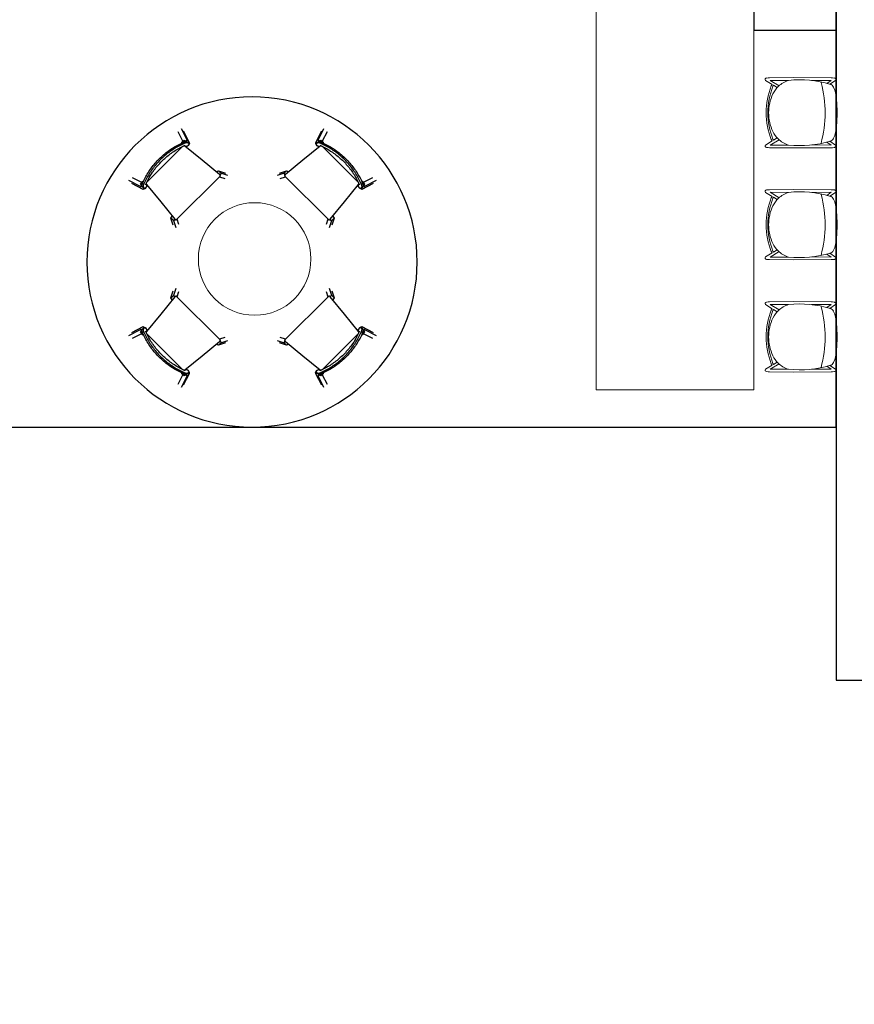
# Model space of a CAD drawing. Header units: inches. Extents: x -92 to 3837, y -260 to 2192.
# Tile 5 of 31: x 171 to 394, y 323 to 586. Entities that reach past the tile are written whole.
import ezdxf
from ezdxf import colors
from ezdxf.entities.mleader import LeaderData, LeaderLine
from ezdxf.math import Vec2, Vec3

# ---------------------------------------------------------------- set-up
doc = ezdxf.new("R2010")
doc.units = ezdxf.units.IN
doc.header["$MEASUREMENT"] = 0
doc.layers.get('0').update_dxf_attribs({"linetype": 'CONTINUOUS'})
for name, color, linetype in [('I-FLOR-CASE', 8, 'CONTINUOUS'), ('I-FURN', 8, 'CONTINUOUS'), ('I-FURN-CHAR', 9, 'CONTINUOUS'), ('S-COLS', 7, 'CONTINUOUS'), ('triLabelLayer', 7, 'CONTINUOUS'), ('triSpaceLayer', 7, 'CONTINUOUS')]:
    doc.layers.add(name, color=color, linetype=linetype)
doc.styles.add('FDC_SPC', font='ROMANS.SHX', dxfattribs={"height": 12})
doc.styles.get("Standard").update_dxf_attribs({"font": 'romans.shx'})

# ---------------------------------------------------------------- blocks, each defined once
blk = doc.blocks.new('JANINGE_Chair - JANINGE_Chair-5885180-LEVEL 02 - CAD Team Plan')
for p, q in [((-8.76, 6.84), (-9.84, 10.14)), ((-9.84, 9.21), (-8.77, 5.93)), ((-8.65, 10.13), (-7.79, 7.48)), ((7.75, 7.48), (8.61, 10.13)), ((9.79, 10.14), (8.72, 6.84)), ((8.72, 5.93), (9.79, 9.21)), ((-8.55, 6.26), (-8.37, 6.58)), ((-8.55, 6.26), (-8.55, 5.87)), ((-8.47, 6.84), (-8.24, 7.35)), ((-8.37, 6.58), (-8.24, 7)), ((-8.36, 6.59), (-8.19, 6.91)), ((-8.24, 7.35), (-8.24, 7)), ((-8.24, 7), (-8.19, 7.06)), ((-7.8, 6.68), (-7.8, 7.1)), ((-7.47, 5.77), (-7.27, 5.62)), ((-7.3, 7.43), (-7.38, 7.24)), ((-7.35, 6.3), (-7.35, 5.84)), ((-6.83, 6.48), (6.83, 6.48)), ((7.34, 7.24), (7.26, 7.43)), ((7.27, 5.65), (7.43, 5.77)), ((7.3, 5.84), (7.31, 6.3)), ((7.75, 7.1), (7.75, 6.68)), ((8.15, 6.51), (8.14, 6.52)), ((8.15, 7.06), (8.19, 7)), ((8.15, 6.91), (8.32, 6.59)), ((8.19, 7), (8.2, 7.35)), ((8.19, 7), (8.32, 6.58)), ((8.2, 7.35), (8.43, 6.84)), ((8.33, 6.58), (8.5, 6.26)), ((8.5, 5.87), (8.5, 6.26)), ((-9.84, -6.59), (-8.97, -4.82)), ((-8.97, -5.74), (-8.97, -4.82)), ((8.93, -4.82), (9.79, -6.59)), ((8.93, -4.82), (8.93, -5.74)), ((-8.97, -5.74), (-9.84, -7.51)), ((-8.65, -7.5), (-8.01, -6.19)), ((8.05, -6.19), (-8.05, -6.19)), ((7.97, -6.19), (8.61, -7.5)), ((9.79, -7.51), (8.93, -5.74))]:
    blk.add_line(p, q)
at = {"flags": 128}
for points in [[(-8.68, 5.81), (-8.07, 5.59), (-7.42, 5.78), (-7.37, 5.81)], [(-8.19, 6.48), (-8.37, 6.18), (-8.55, 5.87)], [(-7.22, 6.13), (-7.83, 0.19), (-8.44, -5.75)], [(8.44, -5.75), (7.83, 0.19), (7.22, 6.13)], [(8.63, 5.81), (8.02, 5.59), (7.38, 5.78), (7.33, 5.81)], [(8.5, 5.87), (8.33, 6.18), (8.15, 6.48)], [(-8.97, -4.82), (-8.68, -4.72), (-8.38, -4.69)], [(8.34, -4.69), (8.64, -4.72), (8.93, -4.82)], [(-8.4, -5.94), (-8.51, -5.93), (-8.75, -5.87), (-8.97, -5.74)], [(8.93, -5.74), (8.71, -5.87), (8.46, -5.93), (8.4, -5.93)]]:
    blk.add_lwpolyline(points, dxfattribs=at)
for centre, major_axis, ratio, start_param, end_param in [((-8.61, 31.68), (0, 25.89), 0.055996, 3.036397, 3.200563), ((-8.61, 31.68), (0, 24.98), 0.055996, 3.037577, 3.24612), ((-7.64, 6.01), (-1.34, 0.61), 0.990944, 4.903973, 5.554462), ((0, -12.82), (-19.69, 8.95), 0.990944, 5.480735, 5.504388), ((7.6, 6.01), (1.34, 0.61), 0.990944, 0.728723, 1.379213), ((-0.04, -12.82), (19.69, 8.95), 0.990944, 0.778797, 0.80245), ((8.57, 31.68), (0, 24.98), 0.055996, 3.037065, 3.245608), ((8.57, 31.68), (0, 25.89), 0.055996, 3.082622, 3.246788)]:
    blk.add_ellipse(centre, major_axis=major_axis, ratio=ratio, start_param=start_param, end_param=end_param)
for points, knots in [([(-7.8, 7.1), (-7.3, 7.29), (-6.3, 7.64), (-4.25, 8.19), (-1.62, 8.59), (1.58, 8.59), (4.21, 8.19), (6.26, 7.64), (7.26, 7.29), (7.75, 7.1)], [-1, -1, -1, -1, -0.9, -0.8, -0.6, -0.4, -0.2, -0.1, 0, 0, 0, 0]), ([(7.75, 6.68), (7.26, 6.87), (6.26, 7.23), (4.21, 7.79), (1.58, 8.2), (-1.62, 8.2), (-4.25, 7.79), (-6.3, 7.23), (-7.3, 6.87), (-7.8, 6.68)], [-1, -1, -1, -1, -0.9, -0.8, -0.6, -0.4, -0.2, -0.1, 0, 0, 0, 0]), ([(-8.55, 5.87), (-8.55, 5.87), (-8.54, 5.87), (-8.5, 5.87), (-8.46, 5.89), (-8.42, 5.9), (-8.4, 5.91)], [-0.9595998, -0.9595998, -0.9595998, -0.9595998, -0.7857143, -0.6785714, -0.5714286, -0.4285714, -0.4285714, -0.4285714, -0.4285714]), ([(-8.19, 7.06), (-8.18, 7.07), (-8.16, 7.09), (-8.12, 7.11), (-8.1, 7.12), (-8.07, 7.13), (-8.05, 7.15), (-8.02, 7.16), (-7.99, 7.17), (-7.97, 7.18), (-7.93, 7.2), (-7.87, 7.22), (-7.82, 7.24), (-7.78, 7.26)], [0, 0, 0, 0, 0.125, 0.1875, 0.25, 0.3125, 0.375, 0.4375, 0.5, 0.5625, 0.625, 0.75, 1, 1, 1, 1]), ([(-8.19, 6.91), (-8.19, 6.91), (-8.17, 6.92), (-8.14, 6.94), (-8.1, 6.97), (-8.06, 6.98), (-8.02, 7), (-7.97, 7.03), (-7.89, 7.06), (-7.83, 7.08), (-7.8, 7.1)], [-1, -1, -1, -1, -0.833333, -0.666667, -0.583333, -0.5, -0.416667, -0.333333, -0.166667, 0, 0, 0, 0]), ([(-7.8, 6.68), (-7.83, 6.66), (-7.89, 6.64), (-7.97, 6.6), (-8.02, 6.58), (-8.06, 6.56), (-8.1, 6.54), (-8.14, 6.52), (-8.17, 6.5), (-8.19, 6.49), (-8.19, 6.48)], [-1, -1, -1, -1, -0.833333, -0.666667, -0.583333, -0.5, -0.416667, -0.333333, -0.166667, 0, 0, 0, 0]), ([(-7.49, 6.27), (-7, 6.45), (-5.79, 6.86), (-3.56, 7.39), (-0.78, 7.7), (2.26, 7.59), (4.76, 7.13), (6.47, 6.62), (7.2, 6.36), (7.45, 6.27)], [-0.9573219, -0.9573219, -0.9573219, -0.9573219, -0.8636364, -0.7272727, -0.5454545, -0.3636364, -0.1818182, -0.0909091, -0.0426785, -0.0426785, -0.0426785, -0.0426785]), ([(-7.02, 6.43), (-7.05, 6.42), (-7.09, 6.38), (-7.18, 6.29), (-7.21, 6.2), (-7.22, 6.13)], [0.3576143, 0.3576143, 0.3576143, 0.3576143, 0.5, 0.6666667, 1, 1, 1, 1]), ([(7.22, 6.13), (7.21, 6.2), (7.18, 6.29), (7.11, 6.36), (7.09, 6.38)], [0, 0, 0, 0, 0.3333333, 0.5, 0.5, 0.5, 0.5]), ([(7.74, 7.26), (7.77, 7.24), (7.83, 7.22), (7.89, 7.2), (7.92, 7.18), (7.95, 7.17), (7.98, 7.16), (8, 7.15), (8.03, 7.13), (8.06, 7.12), (8.08, 7.11), (8.11, 7.09), (8.13, 7.07), (8.15, 7.06)], [0, 0, 0, 0, 0.25, 0.375, 0.4375, 0.5, 0.5625, 0.625, 0.6875, 0.75, 0.8125, 0.875, 1, 1, 1, 1]), ([(8.36, 5.91), (8.38, 5.9), (8.43, 5.88), (8.49, 5.87), (8.5, 5.87), (8.5, 5.87)], [-0.5714286, -0.5714286, -0.5714286, -0.5714286, -0.4285714, -0.2857143, -0.0404002, -0.0404002, -0.0404002, -0.0404002]), ([(-8.44, -5.75), (-8.45, -5.82), (-8.43, -5.91), (-8.37, -6.02), (-8.3, -6.11), (-8.19, -6.17), (-8.1, -6.19), (-8.05, -6.19)], [0, 0, 0, 0, 0.285714, 0.428571, 0.571429, 0.785714, 1, 1, 1, 1]), ([(8.05, -6.19), (8.11, -6.19), (8.21, -6.17), (8.31, -6.09), (8.38, -6.01), (8.44, -5.9), (8.45, -5.8), (8.44, -5.75)], [0, 0, 0, 0, 0.285714, 0.428571, 0.571429, 0.785714, 1, 1, 1, 1])]:
    blk.add_open_spline(points, degree=3, knots=knots)
for points in [[(-8.47, 6.93), (-8.57, 6.91), (-8.67, 6.88), (-8.76, 6.84)], [(-7.35, 5.84), (-7.4, 5.8), (-7.52, 5.73), (-7.73, 5.66), (-7.94, 5.63), (-8.15, 5.66), (-8.35, 5.72), (-8.47, 5.79), (-8.53, 5.84)], [(-6.83, 6.48), (-6.85, 6.48), (-6.88, 6.48), (-6.9, 6.48)], [(8.49, 5.84), (8.43, 5.79), (8.31, 5.72), (8.11, 5.66), (7.89, 5.63), (7.68, 5.66), (7.48, 5.73), (7.36, 5.8), (7.3, 5.84)], [(7.75, 7.1), (7.78, 7.09), (7.84, 7.06), (7.92, 7.03), (7.99, 7), (8.05, 6.97), (8.1, 6.94), (8.13, 6.92), (8.15, 6.91), (8.15, 6.91)], [(8.15, 6.48), (8.15, 6.49), (8.13, 6.5), (8.1, 6.52), (8.05, 6.54), (7.99, 6.58), (7.92, 6.61), (7.84, 6.64), (7.78, 6.66), (7.75, 6.68)], [(8.72, 6.84), (8.62, 6.88), (8.53, 6.91), (8.43, 6.93)], [(-8.37, -6.02), (-8.4, -5.98), (-8.44, -5.9), (-8.45, -5.8), (-8.44, -5.75)], [(8.42, -5.94), (8.4, -5.97), (8.39, -6), (8.37, -6.02)]]:
    blk.add_open_spline(points, degree=3)
blk = doc.blocks.new('JANINGE_Chair - JANINGE_Chair-5885397-LEVEL 02 - CAD Team Plan')
for p, q in [((-9.84, 7.51), (-8.97, 5.74)), ((-8.97, 4.82), (-9.84, 6.59)), ((-8.97, 4.82), (-8.97, 5.74)), ((-8.01, 6.19), (-8.65, 7.5)), ((-8.05, 6.19), (8.05, 6.19)), ((8.61, 7.5), (7.97, 6.19)), ((8.93, 5.74), (9.79, 7.51)), ((9.79, 6.59), (8.93, 4.82)), ((8.93, 5.74), (8.93, 4.82)), ((-8.77, -5.93), (-9.84, -9.21)), ((-9.84, -10.14), (-8.76, -6.84)), ((-7.79, -7.48), (-8.65, -10.13)), ((-8.55, -5.87), (-8.55, -6.26)), ((-8.37, -6.58), (-8.55, -6.26)), ((-8.24, -7.35), (-8.47, -6.84)), ((-8.24, -7), (-8.37, -6.58)), ((-8.19, -6.91), (-8.36, -6.59)), ((-8.24, -7), (-8.24, -7.35)), ((-8.19, -7.06), (-8.24, -7)), ((-7.8, -7.1), (-7.8, -6.68)), ((-7.27, -5.62), (-7.47, -5.77)), ((-7.38, -7.24), (-7.3, -7.43)), ((-7.35, -5.84), (-7.35, -6.3)), ((6.83, -6.48), (-6.83, -6.48)), ((7.26, -7.43), (7.34, -7.24)), ((7.43, -5.77), (7.27, -5.65)), ((7.31, -6.3), (7.3, -5.84)), ((7.75, -6.68), (7.75, -7.1)), ((8.61, -10.13), (7.75, -7.48)), ((8.14, -6.52), (8.15, -6.51)), ((8.32, -6.59), (8.15, -6.91)), ((8.19, -7), (8.15, -7.06)), ((8.32, -6.58), (8.19, -7)), ((8.2, -7.35), (8.19, -7)), ((8.43, -6.84), (8.2, -7.35)), ((8.5, -6.26), (8.33, -6.58)), ((8.5, -6.26), (8.5, -5.87)), ((9.79, -9.21), (8.72, -5.93)), ((8.72, -6.84), (9.79, -10.14))]:
    blk.add_line(p, q)
at = {"flags": 128}
for points in [[(-8.97, 5.74), (-8.75, 5.87), (-8.51, 5.93), (-8.4, 5.94)], [(-8.44, 5.75), (-7.83, -0.19), (-7.22, -6.13)], [(7.22, -6.13), (7.83, -0.19), (8.44, 5.75)], [(8.4, 5.93), (8.46, 5.93), (8.71, 5.87), (8.93, 5.74)], [(-8.38, 4.69), (-8.68, 4.72), (-8.97, 4.82)], [(8.93, 4.82), (8.64, 4.72), (8.34, 4.69)], [(-8.68, -5.81), (-8.07, -5.59), (-7.42, -5.78), (-7.37, -5.81)], [(-8.55, -5.87), (-8.37, -6.18), (-8.19, -6.48)], [(8.63, -5.81), (8.02, -5.59), (7.38, -5.78), (7.33, -5.81)], [(8.15, -6.48), (8.33, -6.18), (8.5, -5.87)]]:
    blk.add_lwpolyline(points, dxfattribs=at)
for centre, major_axis, ratio, start_param, end_param in [((-8.61, -31.68), (0, 25.89), 0.055996, 6.224215, 6.388381), ((-8.61, -31.68), (0, 24.98), 0.055996, 6.178658, 6.387201), ((-7.64, -6.01), (1.34, 0.61), 0.990944, 3.870316, 4.520805), ((0, 12.82), (19.69, 8.95), 0.990944, 3.92039, 3.944043), ((-0.04, 12.82), (-19.69, 8.95), 0.990944, 2.339142, 2.362796), ((7.6, -6.01), (-1.34, 0.61), 0.990944, 1.76238, 2.412869), ((8.57, -31.68), (0, 24.98), 0.055996, 6.17917, 6.387713), ((8.57, -31.68), (0, 25.89), 0.055996, 6.17799, 6.342156)]:
    blk.add_ellipse(centre, major_axis=major_axis, ratio=ratio, start_param=start_param, end_param=end_param)
for points, knots in [([(-8.05, 6.19), (-8.11, 6.19), (-8.21, 6.17), (-8.31, 6.09), (-8.38, 6.01), (-8.44, 5.9), (-8.45, 5.8), (-8.44, 5.75)], [0, 0, 0, 0, 0.285714, 0.428571, 0.571429, 0.785714, 1, 1, 1, 1]), ([(-8.44, 5.75), (-8.45, 5.82), (-8.43, 5.91), (-8.39, 6), (-8.37, 6.02)], [0, 0, 0, 0, 0.2857143, 0.4285714, 0.4285714, 0.4285714, 0.4285714]), ([(8.44, 5.75), (8.45, 5.82), (8.43, 5.91), (8.37, 6.02), (8.3, 6.11), (8.19, 6.17), (8.1, 6.19), (8.05, 6.19)], [0, 0, 0, 0, 0.285714, 0.428571, 0.571429, 0.785714, 1, 1, 1, 1]), ([(-8.4, -5.91), (-8.42, -5.9), (-8.47, -5.88), (-8.53, -5.87), (-8.55, -5.87), (-8.55, -5.87)], [-0.5714286, -0.5714286, -0.5714286, -0.5714286, -0.4285714, -0.2857143, -0.0404002, -0.0404002, -0.0404002, -0.0404002]), ([(-8.19, -6.48), (-8.19, -6.49), (-8.17, -6.5), (-8.14, -6.52), (-8.1, -6.54), (-8.06, -6.56), (-8.02, -6.58), (-7.97, -6.6), (-7.89, -6.64), (-7.83, -6.66), (-7.8, -6.68)], [-1, -1, -1, -1, -0.833333, -0.666667, -0.583333, -0.5, -0.416667, -0.333333, -0.166667, 0, 0, 0, 0]), ([(-7.8, -7.1), (-7.83, -7.08), (-7.89, -7.06), (-7.97, -7.03), (-8.02, -7), (-8.06, -6.98), (-8.1, -6.97), (-8.14, -6.94), (-8.17, -6.92), (-8.19, -6.91), (-8.19, -6.91)], [-1, -1, -1, -1, -0.833333, -0.666667, -0.583333, -0.5, -0.416667, -0.333333, -0.166667, 0, 0, 0, 0]), ([(-7.78, -7.26), (-7.82, -7.24), (-7.87, -7.22), (-7.93, -7.2), (-7.97, -7.18), (-7.99, -7.17), (-8.02, -7.16), (-8.05, -7.15), (-8.07, -7.13), (-8.1, -7.12), (-8.12, -7.11), (-8.16, -7.09), (-8.18, -7.07), (-8.19, -7.06)], [0, 0, 0, 0, 0.25, 0.375, 0.4375, 0.5, 0.5625, 0.625, 0.6875, 0.75, 0.8125, 0.875, 1, 1, 1, 1]), ([(-7.8, -6.68), (-7.3, -6.87), (-6.3, -7.23), (-4.25, -7.79), (-1.62, -8.2), (1.58, -8.2), (4.21, -7.79), (6.26, -7.23), (7.26, -6.87), (7.75, -6.68)], [-1, -1, -1, -1, -0.9, -0.8, -0.6, -0.4, -0.2, -0.1, 0, 0, 0, 0]), ([(7.75, -7.1), (7.26, -7.29), (6.26, -7.64), (4.21, -8.19), (1.58, -8.59), (-1.62, -8.59), (-4.25, -8.19), (-6.3, -7.64), (-7.3, -7.29), (-7.8, -7.1)], [-1, -1, -1, -1, -0.9, -0.8, -0.6, -0.4, -0.2, -0.1, 0, 0, 0, 0]), ([(7.45, -6.27), (6.96, -6.45), (5.75, -6.86), (3.52, -7.39), (0.74, -7.7), (-2.3, -7.59), (-4.8, -7.13), (-6.51, -6.62), (-7.24, -6.36), (-7.49, -6.27)], [-0.9573215, -0.9573215, -0.9573215, -0.9573215, -0.8636364, -0.7272727, -0.5454545, -0.3636364, -0.1818182, -0.0909091, -0.0426781, -0.0426781, -0.0426781, -0.0426781]), ([(-7.22, -6.13), (-7.21, -6.2), (-7.18, -6.29), (-7.09, -6.38), (-7.05, -6.42), (-7.02, -6.43)], [0, 0, 0, 0, 0.3333333, 0.5, 0.6423857, 0.6423857, 0.6423857, 0.6423857]), ([(7.09, -6.38), (7.11, -6.36), (7.18, -6.29), (7.21, -6.2), (7.22, -6.13)], [0.5, 0.5, 0.5, 0.5, 0.6666667, 1, 1, 1, 1]), ([(8.15, -7.06), (8.13, -7.07), (8.11, -7.09), (8.08, -7.11), (8.06, -7.12), (8.03, -7.13), (8, -7.15), (7.98, -7.16), (7.95, -7.17), (7.92, -7.18), (7.89, -7.2), (7.83, -7.22), (7.77, -7.24), (7.74, -7.26)], [0, 0, 0, 0, 0.125, 0.1875, 0.25, 0.3125, 0.375, 0.4375, 0.5, 0.5625, 0.625, 0.75, 1, 1, 1, 1]), ([(8.5, -5.87), (8.5, -5.87), (8.49, -5.87), (8.46, -5.87), (8.42, -5.89), (8.38, -5.9), (8.36, -5.91)], [-0.9595998, -0.9595998, -0.9595998, -0.9595998, -0.7857143, -0.6785714, -0.5714286, -0.4285714, -0.4285714, -0.4285714, -0.4285714])]:
    blk.add_open_spline(points, degree=3, knots=knots)
for points in [[(8.37, 6.02), (8.39, 6), (8.4, 5.97), (8.42, 5.94)], [(-8.76, -6.84), (-8.67, -6.88), (-8.57, -6.91), (-8.47, -6.93)], [(-8.53, -5.84), (-8.47, -5.79), (-8.35, -5.72), (-8.15, -5.66), (-7.94, -5.63), (-7.73, -5.66), (-7.52, -5.73), (-7.4, -5.8), (-7.35, -5.84)], [(-6.9, -6.48), (-6.88, -6.48), (-6.85, -6.48), (-6.83, -6.48)], [(7.3, -5.84), (7.36, -5.8), (7.48, -5.73), (7.68, -5.66), (7.89, -5.63), (8.11, -5.66), (8.31, -5.72), (8.43, -5.79), (8.49, -5.84)], [(7.75, -6.68), (7.78, -6.66), (7.84, -6.64), (7.92, -6.61), (7.99, -6.58), (8.05, -6.54), (8.1, -6.52), (8.13, -6.5), (8.15, -6.49), (8.15, -6.48)], [(8.15, -6.91), (8.15, -6.91), (8.13, -6.92), (8.1, -6.94), (8.05, -6.97), (7.99, -7), (7.92, -7.03), (7.84, -7.06), (7.78, -7.09), (7.75, -7.1)], [(8.43, -6.93), (8.53, -6.91), (8.62, -6.88), (8.72, -6.84)]]:
    blk.add_open_spline(points, degree=3)
blk = doc.blocks.new('JANINGE_Chair - JANINGE_Chair-V6-LEVEL 02 - CAD Team Plan')
for p, q in [((-9.84, 7.51), (-8.97, 5.74)), ((-8.97, 4.82), (-9.84, 6.59)), ((-8.97, 4.82), (-8.97, 5.74)), ((-8.01, 6.19), (-8.65, 7.5)), ((-8.05, 6.19), (8.05, 6.19)), ((8.61, 7.5), (7.97, 6.19)), ((8.93, 5.74), (9.79, 7.51)), ((9.79, 6.59), (8.93, 4.82)), ((8.93, 5.74), (8.93, 4.82)), ((-8.77, -5.93), (-9.84, -9.21)), ((-9.84, -10.14), (-8.76, -6.84)), ((-7.78, -7.46), (-8.65, -10.13)), ((-8.55, -5.87), (-8.55, -6.26)), ((-8.37, -6.58), (-8.55, -6.26)), ((-8.24, -7.35), (-8.47, -6.84)), ((-8.24, -7), (-8.37, -6.58)), ((-8.19, -6.91), (-8.36, -6.59)), ((-8.24, -7), (-8.24, -7.35)), ((-8.19, -7.06), (-8.24, -7)), ((-7.8, -7.1), (-7.8, -6.68)), ((-7.27, -5.62), (-7.47, -5.77)), ((-7.38, -7.24), (-7.3, -7.43)), ((-7.35, -5.84), (-7.35, -6.3)), ((6.83, -6.48), (-6.83, -6.48)), ((7.26, -7.43), (7.34, -7.24)), ((7.43, -5.77), (7.27, -5.65)), ((7.31, -6.3), (7.3, -5.84)), ((7.75, -6.68), (7.75, -7.1)), ((8.61, -10.13), (7.75, -7.48)), ((8.14, -6.52), (8.15, -6.51)), ((8.32, -6.59), (8.15, -6.91)), ((8.19, -7), (8.15, -7.06)), ((8.32, -6.58), (8.19, -7)), ((8.2, -7.35), (8.19, -7)), ((8.43, -6.84), (8.2, -7.35)), ((8.5, -6.26), (8.33, -6.58)), ((8.5, -6.26), (8.5, -5.87)), ((9.79, -9.21), (8.72, -5.93)), ((8.72, -6.84), (9.79, -10.14))]:
    blk.add_line(p, q)
at = {"flags": 128}
for points in [[(-8.97, 5.74), (-8.75, 5.87), (-8.51, 5.93), (-8.4, 5.94)], [(-8.44, 5.75), (-7.83, -0.19), (-7.22, -6.13)], [(7.22, -6.13), (7.83, -0.19), (8.44, 5.75)], [(8.4, 5.93), (8.46, 5.93), (8.71, 5.87), (8.93, 5.74)], [(-8.38, 4.69), (-8.68, 4.72), (-8.97, 4.82)], [(8.93, 4.82), (8.64, 4.72), (8.34, 4.69)], [(-8.68, -5.81), (-8.07, -5.59), (-7.42, -5.78), (-7.37, -5.81)], [(-8.55, -5.87), (-8.37, -6.18), (-8.19, -6.48)], [(8.63, -5.81), (8.02, -5.59), (7.38, -5.78), (7.33, -5.81)], [(8.15, -6.48), (8.33, -6.18), (8.5, -5.87)]]:
    blk.add_lwpolyline(points, dxfattribs=at)
for centre, major_axis, ratio, start_param, end_param in [((-8.61, -31.68), (0, 25.89), 0.055996, 6.224215, 6.388381), ((-8.61, -31.68), (0, 24.98), 0.055996, 6.178658, 6.387201), ((-7.64, -6.01), (1.34, 0.61), 0.990944, 3.870316, 4.520805), ((0, 12.82), (19.69, 8.95), 0.990944, 3.92039, 3.944043), ((-0.04, 12.82), (-19.69, 8.95), 0.990944, 2.339142, 2.362796), ((7.6, -6.01), (-1.34, 0.61), 0.990944, 1.76238, 2.412869), ((8.57, -31.68), (0, 24.98), 0.055996, 6.17917, 6.387713), ((8.57, -31.68), (0, 25.89), 0.055996, 6.17799, 6.342156)]:
    blk.add_ellipse(centre, major_axis=major_axis, ratio=ratio, start_param=start_param, end_param=end_param)
for points, knots in [([(-8.05, 6.19), (-8.11, 6.19), (-8.21, 6.17), (-8.31, 6.09), (-8.38, 6.01), (-8.44, 5.9), (-8.45, 5.8), (-8.44, 5.75)], [0, 0, 0, 0, 0.285714, 0.428571, 0.571429, 0.785714, 1, 1, 1, 1]), ([(-8.44, 5.75), (-8.45, 5.82), (-8.43, 5.91), (-8.39, 6), (-8.37, 6.02)], [0, 0, 0, 0, 0.2857143, 0.4285714, 0.4285714, 0.4285714, 0.4285714]), ([(8.44, 5.75), (8.45, 5.82), (8.43, 5.91), (8.37, 6.02), (8.3, 6.11), (8.19, 6.17), (8.1, 6.19), (8.05, 6.19)], [0, 0, 0, 0, 0.285714, 0.428571, 0.571429, 0.785714, 1, 1, 1, 1]), ([(-8.4, -5.91), (-8.42, -5.9), (-8.47, -5.88), (-8.53, -5.87), (-8.55, -5.87), (-8.55, -5.87)], [-0.5714286, -0.5714286, -0.5714286, -0.5714286, -0.4285714, -0.2857143, -0.0404002, -0.0404002, -0.0404002, -0.0404002]), ([(-8.19, -6.48), (-8.19, -6.49), (-8.17, -6.5), (-8.14, -6.52), (-8.1, -6.54), (-8.06, -6.56), (-8.02, -6.58), (-7.97, -6.6), (-7.89, -6.64), (-7.83, -6.66), (-7.8, -6.68)], [-1, -1, -1, -1, -0.833333, -0.666667, -0.583333, -0.5, -0.416667, -0.333333, -0.166667, 0, 0, 0, 0]), ([(-7.8, -7.1), (-7.83, -7.08), (-7.89, -7.06), (-7.97, -7.03), (-8.02, -7), (-8.06, -6.98), (-8.1, -6.97), (-8.14, -6.94), (-8.17, -6.92), (-8.19, -6.91), (-8.19, -6.91)], [-1, -1, -1, -1, -0.833333, -0.666667, -0.583333, -0.5, -0.416667, -0.333333, -0.166667, 0, 0, 0, 0]), ([(-7.78, -7.26), (-7.82, -7.24), (-7.87, -7.22), (-7.93, -7.2), (-7.97, -7.18), (-7.99, -7.17), (-8.02, -7.16), (-8.05, -7.15), (-8.07, -7.13), (-8.1, -7.12), (-8.12, -7.11), (-8.16, -7.09), (-8.18, -7.07), (-8.19, -7.06)], [0, 0, 0, 0, 0.25, 0.375, 0.4375, 0.5, 0.5625, 0.625, 0.6875, 0.75, 0.8125, 0.875, 1, 1, 1, 1]), ([(-7.8, -6.68), (-7.3, -6.87), (-6.3, -7.23), (-4.25, -7.79), (-1.62, -8.2), (1.58, -8.2), (4.21, -7.79), (6.26, -7.23), (7.26, -6.87), (7.75, -6.68)], [-1, -1, -1, -1, -0.9, -0.8, -0.6, -0.4, -0.2, -0.1, 0, 0, 0, 0]), ([(7.75, -7.1), (7.26, -7.29), (6.26, -7.64), (4.21, -8.19), (1.58, -8.59), (-1.62, -8.59), (-4.25, -8.19), (-6.3, -7.64), (-7.3, -7.29), (-7.8, -7.1)], [-1, -1, -1, -1, -0.9, -0.8, -0.6, -0.4, -0.2, -0.1, 0, 0, 0, 0]), ([(7.45, -6.27), (6.96, -6.45), (5.75, -6.86), (3.52, -7.39), (0.74, -7.7), (-2.3, -7.59), (-4.8, -7.13), (-6.51, -6.62), (-7.24, -6.36), (-7.49, -6.27)], [-0.9573215, -0.9573215, -0.9573215, -0.9573215, -0.8636364, -0.7272727, -0.5454545, -0.3636364, -0.1818182, -0.0909091, -0.0426781, -0.0426781, -0.0426781, -0.0426781]), ([(-7.22, -6.13), (-7.21, -6.2), (-7.18, -6.29), (-7.09, -6.38), (-7.05, -6.42), (-7.02, -6.43)], [0, 0, 0, 0, 0.3333333, 0.5, 0.6423857, 0.6423857, 0.6423857, 0.6423857]), ([(7.09, -6.38), (7.11, -6.36), (7.18, -6.29), (7.21, -6.2), (7.22, -6.13)], [0.5, 0.5, 0.5, 0.5, 0.6666667, 1, 1, 1, 1]), ([(8.15, -7.06), (8.13, -7.07), (8.11, -7.09), (8.08, -7.11), (8.06, -7.12), (8.03, -7.13), (8, -7.15), (7.98, -7.16), (7.95, -7.17), (7.92, -7.18), (7.89, -7.2), (7.83, -7.22), (7.77, -7.24), (7.74, -7.26)], [0, 0, 0, 0, 0.125, 0.1875, 0.25, 0.3125, 0.375, 0.4375, 0.5, 0.5625, 0.625, 0.75, 1, 1, 1, 1]), ([(8.5, -5.87), (8.5, -5.87), (8.49, -5.87), (8.46, -5.87), (8.42, -5.89), (8.38, -5.9), (8.36, -5.91)], [-0.9595998, -0.9595998, -0.9595998, -0.9595998, -0.7857143, -0.6785714, -0.5714286, -0.4285714, -0.4285714, -0.4285714, -0.4285714])]:
    blk.add_open_spline(points, degree=3, knots=knots)
for points in [[(8.37, 6.02), (8.39, 6), (8.4, 5.97), (8.42, 5.94)], [(-8.76, -6.84), (-8.67, -6.88), (-8.57, -6.91), (-8.47, -6.93)], [(-8.53, -5.84), (-8.47, -5.79), (-8.35, -5.72), (-8.15, -5.66), (-7.94, -5.63), (-7.73, -5.66), (-7.52, -5.73), (-7.4, -5.8), (-7.35, -5.84)], [(-6.9, -6.48), (-6.88, -6.48), (-6.85, -6.48), (-6.83, -6.48)], [(7.3, -5.84), (7.36, -5.8), (7.48, -5.73), (7.68, -5.66), (7.89, -5.63), (8.11, -5.66), (8.31, -5.72), (8.43, -5.79), (8.49, -5.84)], [(7.75, -6.68), (7.78, -6.66), (7.84, -6.64), (7.92, -6.61), (7.99, -6.58), (8.05, -6.54), (8.1, -6.52), (8.13, -6.5), (8.15, -6.49), (8.15, -6.48)], [(8.15, -6.91), (8.15, -6.91), (8.13, -6.92), (8.1, -6.94), (8.05, -6.97), (7.99, -7), (7.92, -7.03), (7.84, -7.06), (7.78, -7.09), (7.75, -7.1)], [(8.43, -6.93), (8.53, -6.91), (8.62, -6.88), (8.72, -6.84)]]:
    blk.add_open_spline(points, degree=3)
blk = doc.blocks.new('JANINGE_Chair - JANINGE_Chair-V7-LEVEL 02 - CAD Team Plan')
for p, q in [((-8.76, 6.84), (-9.84, 10.14)), ((-9.84, 9.21), (-8.77, 5.93)), ((-8.65, 10.13), (-7.78, 7.46)), ((7.75, 7.48), (8.61, 10.13)), ((9.79, 10.14), (8.72, 6.84)), ((8.72, 5.93), (9.79, 9.21)), ((-8.55, 6.26), (-8.37, 6.58)), ((-8.55, 6.26), (-8.55, 5.87)), ((-8.47, 6.84), (-8.24, 7.35)), ((-8.37, 6.58), (-8.24, 7)), ((-8.36, 6.59), (-8.19, 6.91)), ((-8.24, 7.35), (-8.24, 7)), ((-8.24, 7), (-8.19, 7.06)), ((-7.8, 6.68), (-7.8, 7.1)), ((-7.47, 5.77), (-7.27, 5.62)), ((-7.3, 7.43), (-7.38, 7.24)), ((-7.35, 6.3), (-7.35, 5.84)), ((-6.83, 6.48), (6.83, 6.48)), ((7.34, 7.24), (7.26, 7.43)), ((7.27, 5.65), (7.43, 5.77)), ((7.3, 5.84), (7.31, 6.3)), ((7.75, 7.1), (7.75, 6.68)), ((8.15, 6.51), (8.14, 6.52)), ((8.15, 7.06), (8.19, 7)), ((8.15, 6.91), (8.32, 6.59)), ((8.19, 7), (8.2, 7.35)), ((8.19, 7), (8.32, 6.58)), ((8.2, 7.35), (8.43, 6.84)), ((8.33, 6.58), (8.5, 6.26)), ((8.5, 5.87), (8.5, 6.26)), ((-9.84, -6.59), (-8.97, -4.82)), ((-8.97, -5.74), (-8.97, -4.82)), ((8.93, -4.82), (9.79, -6.59)), ((8.93, -4.82), (8.93, -5.74)), ((-8.97, -5.74), (-9.84, -7.51)), ((-8.65, -7.5), (-8.01, -6.19)), ((8.05, -6.19), (-8.05, -6.19)), ((7.97, -6.19), (8.61, -7.5)), ((9.79, -7.51), (8.93, -5.74))]:
    blk.add_line(p, q)
at = {"flags": 128}
for points in [[(-8.68, 5.81), (-8.07, 5.59), (-7.42, 5.78), (-7.37, 5.81)], [(-8.19, 6.48), (-8.37, 6.18), (-8.55, 5.87)], [(-7.22, 6.13), (-7.83, 0.19), (-8.44, -5.75)], [(8.44, -5.75), (7.83, 0.19), (7.22, 6.13)], [(8.63, 5.81), (8.02, 5.59), (7.38, 5.78), (7.33, 5.81)], [(8.5, 5.87), (8.33, 6.18), (8.15, 6.48)], [(-8.97, -4.82), (-8.68, -4.72), (-8.38, -4.69)], [(8.34, -4.69), (8.64, -4.72), (8.93, -4.82)], [(-8.4, -5.94), (-8.51, -5.93), (-8.75, -5.87), (-8.97, -5.74)], [(8.93, -5.74), (8.71, -5.87), (8.46, -5.93), (8.4, -5.93)]]:
    blk.add_lwpolyline(points, dxfattribs=at)
for centre, major_axis, ratio, start_param, end_param in [((-8.61, 31.68), (0, 25.89), 0.055996, 3.036397, 3.200563), ((-8.61, 31.68), (0, 24.98), 0.055996, 3.037577, 3.24612), ((-7.64, 6.01), (-1.34, 0.61), 0.990944, 4.903973, 5.554462), ((0, -12.82), (-19.69, 8.95), 0.990944, 5.480735, 5.504388), ((7.6, 6.01), (1.34, 0.61), 0.990944, 0.728723, 1.379213), ((-0.04, -12.82), (19.69, 8.95), 0.990944, 0.778797, 0.80245), ((8.57, 31.68), (0, 24.98), 0.055996, 3.037065, 3.245608), ((8.57, 31.68), (0, 25.89), 0.055996, 3.082622, 3.246788)]:
    blk.add_ellipse(centre, major_axis=major_axis, ratio=ratio, start_param=start_param, end_param=end_param)
for points, knots in [([(-7.8, 7.1), (-7.3, 7.29), (-6.3, 7.64), (-4.25, 8.19), (-1.62, 8.59), (1.58, 8.59), (4.21, 8.19), (6.26, 7.64), (7.26, 7.29), (7.75, 7.1)], [-1, -1, -1, -1, -0.9, -0.8, -0.6, -0.4, -0.2, -0.1, 0, 0, 0, 0]), ([(7.75, 6.68), (7.26, 6.87), (6.26, 7.23), (4.21, 7.79), (1.58, 8.2), (-1.62, 8.2), (-4.25, 7.79), (-6.3, 7.23), (-7.3, 6.87), (-7.8, 6.68)], [-1, -1, -1, -1, -0.9, -0.8, -0.6, -0.4, -0.2, -0.1, 0, 0, 0, 0]), ([(-8.55, 5.87), (-8.55, 5.87), (-8.54, 5.87), (-8.5, 5.87), (-8.46, 5.89), (-8.42, 5.9), (-8.4, 5.91)], [-0.9595998, -0.9595998, -0.9595998, -0.9595998, -0.7857143, -0.6785714, -0.5714286, -0.4285714, -0.4285714, -0.4285714, -0.4285714]), ([(-8.19, 7.06), (-8.18, 7.07), (-8.16, 7.09), (-8.12, 7.11), (-8.1, 7.12), (-8.07, 7.13), (-8.05, 7.15), (-8.02, 7.16), (-7.99, 7.17), (-7.97, 7.18), (-7.93, 7.2), (-7.87, 7.22), (-7.82, 7.24), (-7.78, 7.26)], [0, 0, 0, 0, 0.125, 0.1875, 0.25, 0.3125, 0.375, 0.4375, 0.5, 0.5625, 0.625, 0.75, 1, 1, 1, 1]), ([(-8.19, 6.91), (-8.19, 6.91), (-8.17, 6.92), (-8.14, 6.94), (-8.1, 6.97), (-8.06, 6.98), (-8.02, 7), (-7.97, 7.03), (-7.89, 7.06), (-7.83, 7.08), (-7.8, 7.1)], [-1, -1, -1, -1, -0.833333, -0.666667, -0.583333, -0.5, -0.416667, -0.333333, -0.166667, 0, 0, 0, 0]), ([(-7.8, 6.68), (-7.83, 6.66), (-7.89, 6.64), (-7.97, 6.6), (-8.02, 6.58), (-8.06, 6.56), (-8.1, 6.54), (-8.14, 6.52), (-8.17, 6.5), (-8.19, 6.49), (-8.19, 6.48)], [-1, -1, -1, -1, -0.833333, -0.666667, -0.583333, -0.5, -0.416667, -0.333333, -0.166667, 0, 0, 0, 0]), ([(-7.49, 6.27), (-7, 6.45), (-5.79, 6.86), (-3.56, 7.39), (-0.78, 7.7), (2.26, 7.59), (4.76, 7.13), (6.47, 6.62), (7.2, 6.36), (7.45, 6.27)], [-0.9573219, -0.9573219, -0.9573219, -0.9573219, -0.8636364, -0.7272727, -0.5454545, -0.3636364, -0.1818182, -0.0909091, -0.0426785, -0.0426785, -0.0426785, -0.0426785]), ([(-7.02, 6.43), (-7.05, 6.42), (-7.09, 6.38), (-7.18, 6.29), (-7.21, 6.2), (-7.22, 6.13)], [0.3576143, 0.3576143, 0.3576143, 0.3576143, 0.5, 0.6666667, 1, 1, 1, 1]), ([(7.22, 6.13), (7.21, 6.2), (7.18, 6.29), (7.11, 6.36), (7.09, 6.38)], [0, 0, 0, 0, 0.3333333, 0.5, 0.5, 0.5, 0.5]), ([(7.74, 7.26), (7.77, 7.24), (7.83, 7.22), (7.89, 7.2), (7.92, 7.18), (7.95, 7.17), (7.98, 7.16), (8, 7.15), (8.03, 7.13), (8.06, 7.12), (8.08, 7.11), (8.11, 7.09), (8.13, 7.07), (8.15, 7.06)], [0, 0, 0, 0, 0.25, 0.375, 0.4375, 0.5, 0.5625, 0.625, 0.6875, 0.75, 0.8125, 0.875, 1, 1, 1, 1]), ([(8.36, 5.91), (8.38, 5.9), (8.43, 5.88), (8.49, 5.87), (8.5, 5.87), (8.5, 5.87)], [-0.5714286, -0.5714286, -0.5714286, -0.5714286, -0.4285714, -0.2857143, -0.0404002, -0.0404002, -0.0404002, -0.0404002]), ([(-8.44, -5.75), (-8.45, -5.82), (-8.43, -5.91), (-8.37, -6.02), (-8.3, -6.11), (-8.19, -6.17), (-8.1, -6.19), (-8.05, -6.19)], [0, 0, 0, 0, 0.285714, 0.428571, 0.571429, 0.785714, 1, 1, 1, 1]), ([(8.05, -6.19), (8.11, -6.19), (8.21, -6.17), (8.31, -6.09), (8.38, -6.01), (8.44, -5.9), (8.45, -5.8), (8.44, -5.75)], [0, 0, 0, 0, 0.285714, 0.428571, 0.571429, 0.785714, 1, 1, 1, 1])]:
    blk.add_open_spline(points, degree=3, knots=knots)
for points in [[(-8.47, 6.93), (-8.57, 6.91), (-8.67, 6.88), (-8.76, 6.84)], [(-7.35, 5.84), (-7.4, 5.8), (-7.52, 5.73), (-7.73, 5.66), (-7.94, 5.63), (-8.15, 5.66), (-8.35, 5.72), (-8.47, 5.79), (-8.53, 5.84)], [(-6.83, 6.48), (-6.85, 6.48), (-6.88, 6.48), (-6.9, 6.48)], [(8.49, 5.84), (8.43, 5.79), (8.31, 5.72), (8.11, 5.66), (7.89, 5.63), (7.68, 5.66), (7.48, 5.73), (7.36, 5.8), (7.3, 5.84)], [(7.75, 7.1), (7.78, 7.09), (7.84, 7.06), (7.92, 7.03), (7.99, 7), (8.05, 6.97), (8.1, 6.94), (8.13, 6.92), (8.15, 6.91), (8.15, 6.91)], [(8.15, 6.48), (8.15, 6.49), (8.13, 6.5), (8.1, 6.52), (8.05, 6.54), (7.99, 6.58), (7.92, 6.61), (7.84, 6.64), (7.78, 6.66), (7.75, 6.68)], [(8.72, 6.84), (8.62, 6.88), (8.53, 6.91), (8.43, 6.93)], [(-8.37, -6.02), (-8.4, -5.98), (-8.44, -5.9), (-8.45, -5.8), (-8.44, -5.75)], [(8.42, -5.94), (8.4, -5.97), (8.39, -6), (8.37, -6.02)]]:
    blk.add_open_spline(points, degree=3)
blk = doc.blocks.new('kitchen rug - kitchen rug-5936962-LEVEL 02 - CAD Team Plan')
for start, end in [(360, 180), (180, 360)]:
    blk.add_arc((231.32, 521.19), 44, start, end)
blk = doc.blocks.new('Steelcase Coalesse - Enea Lottus - Seating - Stool - Counter Height - Sled Base - No Insert-5946791-LEVEL 02 - CAD Team Plan')
at = {"lineweight": 5}
for p, q in [((-9.31, 16.62), (-9.39, 6.58)), ((-9.25, 17.52), (-9.31, 17.02)), ((-9.31, 17.02), (-9.31, 16.62)), ((-8.59, 11.35), (-8.63, 16.61)), ((-8.63, 16.61), (-7.82, 15.5)), ((-7.58, 16.31), (-8.61, 17.76)), ((7.58, 16.31), (8.61, 17.76)), ((8.63, 16.61), (7.82, 15.5)), ((8.59, 11.35), (8.63, 16.61)), ((9.25, 17.52), (9.31, 17.02)), ((9.31, 17.02), (9.31, 16.62)), ((9.31, 16.62), (9.39, 6.58)), ((-9.39, 6.58), (-9.31, 0.16)), ((-8.63, 0.39), (-8.61, 5.25)), ((8.63, 0.39), (8.61, 5.25)), ((9.39, 6.58), (9.31, 0.16)), ((-7.18, 2.75), (-8.63, 0.39)), ((7.18, 2.75), (8.63, 0.39)), ((-9.31, 0.16), (-9.3, -0.12)), ((-8.6, -0.84), (-7.51, 0.93)), ((-7.51, 0.93), (-7.16, 0.67)), ((-7.31, 1.25), (-6.69, 2.26)), ((-7.06, 1.06), (-7.31, 1.25)), ((7.31, 1.25), (6.69, 2.26)), ((7.06, 1.06), (7.31, 1.25)), ((7.51, 0.93), (7.16, 0.67)), ((8.6, -0.84), (7.51, 0.93)), ((9.31, 0.16), (9.3, -0.12)), ((-9.3, -0.12), (-9.25, -0.58)), ((9.3, -0.12), (9.25, -0.58))]:
    blk.add_line(p, q, dxfattribs=at)
for centre, radius, start, end in [((-8.66, 17.3), 0.634, 133.8105, 160.2977), ((-8.85, 17.51), 0.35, 45.5206, 133.8105), ((19.13, 8.28), 27.9, 163.0203, 186.2343), ((-6.25, 16.03), 1.37, 114.5846, 167.9982), ((-3.4, 9.81), 8.2, 91.8145, 114.5846), ((0.14, -11.17), 29.42, 90.2764, 97.4306), ((-0.14, -11.17), 29.42, 82.5694, 89.7236), ((3.4, 9.81), 8.2, 65.4154, 88.1855), ((6.25, 16.03), 1.37, 12.0018, 65.4154), ((-19.13, 8.28), 27.9, 353.7657, 16.9797), ((8.85, 17.51), 0.35, 46.1895, 134.4794), ((8.66, 17.3), 0.634, 19.7023, 46.1895), ((0.06, -14.96), 30, 74.3296, 105.6314), ((-1.94, 7.4), 7.01, 197.9148, 223.2393), ((1.94, 7.4), 7.01, 315.6637, 342.0852), ((0.01, 18.87), 19.56, 248.4732, 269.9564), ((0.96, 23.97), 24.27, 250.7204, 267.7427), ((-1.94, 7.4), 7.01, 223.2393, 243.7884), ((-0.11, 11.12), 11.15, 243.7884, 270.559), ((0.11, 11.12), 11.15, 269.441, 296.2116), ((-0.96, 23.97), 24.27, 272.2573, 289.2796), ((-0.01, 18.87), 19.56, 270.0436, 291.5268), ((1.94, 7.4), 7.01, 296.2116, 315.6637), ((-8.61, -0.39), 0.674, 196.8757, 231.3749), ((-8.85, -0.63), 0.331, 238.946, 321.6559), ((8.85, -0.63), 0.331, 218.3441, 301.054), ((8.61, -0.39), 0.674, 308.6251, 343.1243)]:
    blk.add_arc(centre, radius, start, end, dxfattribs=at)
blk = doc.blocks.new('Coalesse Montara650 Round Cafe Height Table - dining height-5945531-LEVEL 02 - CAD Team Plan')
at = {"lineweight": 5}
blk.add_circle((0, 0), 15, dxfattribs=at)

msp = doc.modelspace()

# ---------------------------------------------------------------- linework, layer by layer
at = {"layer": 'I-FURN', "lineweight": 18}
for p, q in [((325, 628.04), (325, 487.12)), ((367, 583.63), (367, 583)), ((367, 583), (389, 583)), ((367, 487.12), (367, 583)), ((389, 583), (389, 583.63)), ((325, 487.12), (367, 487.12))]:
    msp.add_line(p, q, dxfattribs=at)
at = {"layer": 'S-COLS'}
msp.add_lwpolyline([(389, 605), (367, 605), (367, 583), (389, 583)], close=True, dxfattribs=at)
at = {"layer": 'triSpaceLayer'}
for points in [[(389, 583), (389, 409.79), (589.08, 409.79), (589.08, 657.64), (385.59, 657.64), (385.59, 632.72), (370.48, 632.72), (370.48, 605), (389, 605)], [(142.01, 632.5), (142.01, 477.19), (389, 477.19), (389, 605), (370.48, 605), (370.48, 632.72)]]:
    msp.add_lwpolyline(points, close=True, dxfattribs=at)

# ---------------------------------------------------------------- block references
at = {"layer": 'I-FURN'}
for name, p in [('kitchen rug - kitchen rug-5936962-LEVEL 02 - CAD Team Plan', (2, 0)), ('Coalesse Montara650 Round Cafe Height Table - dining height-5945531-LEVEL 02 - CAD Team Plan', (234, 522))]:
    msp.add_blockref(name, p, dxfattribs=at)
at = {"layer": 'I-FURN-CHAR'}
for name, p, rotation in [('Steelcase Coalesse - Enea Lottus - Seating - Stool - Counter Height - Sled Base - No Insert-5946791-LEVEL 02 - CAD Team Plan', (371, 560.96), 269.9999999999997), ('JANINGE_Chair - JANINGE_Chair-5885180-LEVEL 02 - CAD Team Plan', (214.64, 542.63), 44.91283379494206), ('JANINGE_Chair - JANINGE_Chair-5885397-LEVEL 02 - CAD Team Plan', (252.24, 542.63), 135.0871662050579), ('Steelcase Coalesse - Enea Lottus - Seating - Stool - Counter Height - Sled Base - No Insert-5946791-LEVEL 02 - CAD Team Plan', (371, 531.13), 269.9999999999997), ('JANINGE_Chair - JANINGE_Chair-V6-LEVEL 02 - CAD Team Plan', (214.64, 501.89), 315.0871662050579), ('JANINGE_Chair - JANINGE_Chair-V7-LEVEL 02 - CAD Team Plan', (252.24, 501.89), 224.912833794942), ('Steelcase Coalesse - Enea Lottus - Seating - Stool - Counter Height - Sled Base - No Insert-5946791-LEVEL 02 - CAD Team Plan', (371, 501.24), 269.9999999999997)]:
    msp.add_blockref(name, p, dxfattribs=dict(at, rotation=rotation))

# ---------------------------------------------------------------- texts
at = {"layer": 'triLabelLayer', "color": 7, "insert": (265.5, 554.95), "char_height": 12, "attachment_point": 5, "style": 'FDC_SPC'}
msp.add_mtext('{\\fSansSerif;\\H0.01;}', dxfattribs=at)

# ---------------------------------------------------------------- leaders
at = {"layer": 'I-FLOR-CASE'}
ml = msp.add_multileader_mtext('Standard', dxfattribs=at)
ml.set_content('GLASS SHELVES', color=256)
ml.set_leader_properties()
ml.build(insert=Vec2(0, 0))
ml.multileader.update_dxf_attribs({"leader_type": 0, "text_right_attachment_type": 6, "dogleg_length": 0.36, "arrow_head_size": 0.18})
ctx = ml.context
ctx.base_point, ctx.arrow_head_size, ctx.landing_gap_size, ctx.plane_origin = Vec3(2901.13, 1435.73), 0.18, 0.09, Vec3(-3.53, 10.44)
ctx.right_attachment = 6
notes = []
notes.append((ctx, [(0, (0, 0, 0), (0, 0), (1, 0), 1, [])]))
ctx.mtext.insert, ctx.mtext.width = Vec3(2901.22, 1438.23), 24.3575
ml = msp.add_multileader_mtext('Standard', dxfattribs=at)
ml.set_content('GLASS SHELVES', color=256)
ml.set_leader_properties()
ml.build(insert=Vec2(0, 0))
ml.multileader.update_dxf_attribs({"leader_type": 0, "text_right_attachment_type": 6, "dogleg_length": 0.36, "arrow_head_size": 0.18})
ctx = ml.context
ctx.base_point, ctx.arrow_head_size, ctx.landing_gap_size, ctx.plane_origin = Vec3(3227.55, 1435.73), 0.18, 0.09, Vec3(322.89, 10.44)
ctx.right_attachment = 6
notes.append((ctx, [(0, (0, 0, 0), (0, 0), (1, 0), 1, [])]))
ctx.mtext.insert, ctx.mtext.width = Vec3(3227.64, 1438.23), 24.3575
for ctx, leaders in notes:
    for number, flags, end, landing, length, lines in leaders:
        leader = LeaderData()
        leader.index, (leader.has_last_leader_line, leader.has_dogleg_vector, leader.attachment_direction) = number, flags
        leader.last_leader_point, leader.dogleg_vector, leader.dogleg_length = Vec3(end), Vec3(landing), length
        for number, points, colour, breaks in lines:
            line = LeaderLine()
            line.index, line.vertices, line.color, line.breaks = number, Vec3.list(points), colors.encode_raw_color(colour), breaks
            leader.lines.append(line)
        ctx.leaders.append(leader)

doc.saveas('drawing.dxf')
